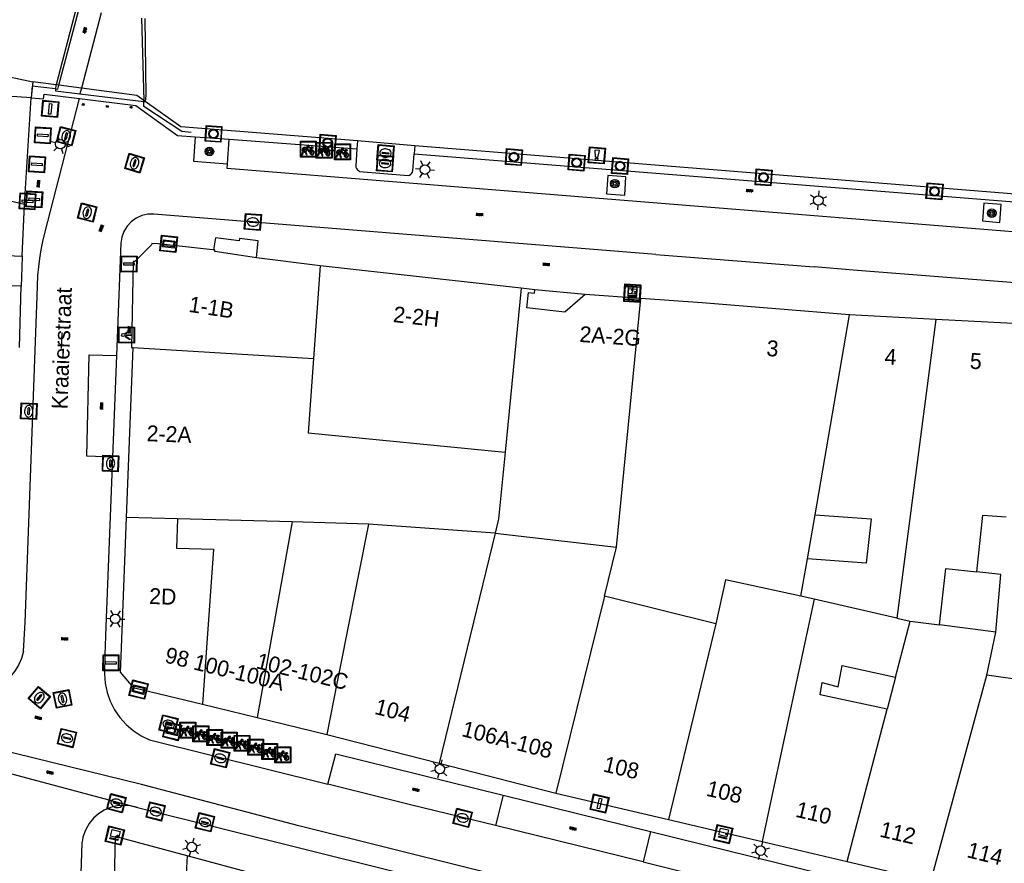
# Model space of a CAD drawing. Header units: metres. Extents: x 93870 to 95789, y 463036 to 464040.
# Tile 40 of 256: x 94147 to 94209, y 463416 to 463469. Entities that reach past the tile are written whole.
import ezdxf
from ezdxf.enums import TextEntityAlignment as Align

# ---------------------------------------------------------------- set-up
doc = ezdxf.new("R2010")
doc.units = ezdxf.units.M
doc.header["$LTSCALE"] = 25.4
for name, color, linetype in [('B_BEBOUWINGSGRENS_0', 1, 'Continuous'), ('B_OVERBOUWLIJN_LIJN_1', 7, 'Continuous'), ('B_TUSSENMUUR_0', 7, 'Continuous'), ('G_GRENS_ALGEMEEN_0', 7, 'Continuous'), ('K_KUNSTWERKGRENS_1', 1, 'Continuous'), ('Q_BALUSTRADE_LIJN_1', 193, 'Continuous'), ('Q_BOOM_0', 3, 'Continuous'), ('Q_BRANDKRAAN_0', 5, 'Continuous'), ('Q_CAI-KAST_0', 10, 'Continuous'), ('Q_ELEKTRAKAST_0', 7, 'Continuous'), ('Q_FIETSENREK_0', 6, 'Continuous'), ('Q_INSPECTIE_OF_RIOOLPUT_0', 253, 'Continuous'), ('Q_KOLK_0', 254, 'Continuous'), ('Q_LICHTMAST_0', 2, 'Continuous'), ('Q_LICHTPUNT_1', 7, 'Continuous'), ('Q_MEERPAAL_0', 7, 'Continuous'), ('Q_MEERRING_0', 7, 'Continuous'), ('Q_STRAATNAAMBORD_0', 7, 'Continuous'), ('Q_VERKEERSBORDPAAL_0', 40, 'Continuous'), ('Q_WATERLEIDINGPUT_0', 5, 'Continuous'), ('Q_WEGWIJZER_0', 7, 'Continuous'), ('S_GBKN_SYMBOOL_GV_GROOT_1', 7, 'Continuous'), ('S_GBKN_SYMBOOL_OV_GROOT_0', 7, 'Continuous'), ('T_HEK_LIJN_0', 6, 'Continuous'), ('V_WEGGRENS_0', 7, 'Continuous'), ('V_WEGGRENS_1', 7, 'Continuous'), ('W_WATERGRENS_0', 5, 'Continuous'), ('Z_GBKN_HUISNUMMER_0', 252, 'Continuous'), ('Z_STRAATNAAM_0', 252, 'Continuous')]:
    doc.layers.add(name, color=color, linetype=linetype)
doc.layers.add('Q_PAAL_STEEN_0', color=7, linetype='Continuous', true_color=0xa97373)
doc.layers.add('Q_PAALTJE_0', color=7, linetype='Continuous', true_color=0x666666)

# ---------------------------------------------------------------- blocks, each defined once
blk = doc.blocks.new('Q_STRAATNAAMBORD')
for points in [[(-0.5, 0.5), (0.5, 0.5), (0.5, -0.5), (-0.5, -0.5)], [(-0.369, 0.22), (0.358, 0.22), (0.358, -0.214), (-0.369, -0.214)]]:
    blk.add_lwpolyline(points, close=True)
for points in [[(-0.442, 0.464), (0.438, 0.464, -0.414214), (0.459, 0.442), (0.459, -0.437, -0.414214), (0.438, -0.459), (-0.442, -0.459, -0.414214), (-0.463, -0.437), (-0.463, 0.442), (-0.463, 0.444), (-0.463, 0.446), (-0.463, 0.448), (-0.462, 0.45), (-0.461, 0.451), (-0.46, 0.453), (-0.459, 0.455), (-0.458, 0.456), (-0.457, 0.457), (-0.456, 0.459), (-0.454, 0.46), (-0.453, 0.461), (-0.451, 0.462), (-0.449, 0.462), (-0.447, 0.463), (-0.446, 0.463), (-0.444, 0.464), (-0.442, 0.464)], [(-0.287, 0.16), (0.281, 0.16, -0.414214), (0.303, 0.139), (0.303, -0.134, -0.414214), (0.281, -0.156), (-0.287, -0.156, -0.414214), (-0.308, -0.134), (-0.308, 0.139), (-0.308, 0.14), (-0.308, 0.142), (-0.307, 0.144), (-0.307, 0.146), (-0.306, 0.148), (-0.305, 0.149), (-0.304, 0.151), (-0.303, 0.152), (-0.302, 0.154), (-0.3, 0.155), (-0.299, 0.156), (-0.297, 0.157), (-0.296, 0.158), (-0.294, 0.159), (-0.292, 0.159), (-0.29, 0.16), (-0.288, 0.16), (-0.287, 0.16)]]:
    blk.add_lwpolyline(points, format="xyb")
blk = doc.blocks.new('Q_WEGWIJZER')
for points in [[(-0.5, 0.5), (0.5, 0.5), (0.5, -0.5), (-0.5, -0.5)], [(-0.369, 0.22), (0.358, 0.22), (0.358, -0.214), (-0.369, -0.214)]]:
    blk.add_lwpolyline(points, close=True)
for points in [[(-0.442, 0.464), (0.438, 0.464, -0.414214), (0.459, 0.442), (0.459, -0.437, -0.414214), (0.438, -0.459), (-0.442, -0.459, -0.414214), (-0.463, -0.437), (-0.463, 0.442), (-0.463, 0.444), (-0.463, 0.446), (-0.463, 0.448), (-0.462, 0.45), (-0.461, 0.451), (-0.46, 0.453), (-0.459, 0.455), (-0.458, 0.456), (-0.457, 0.457), (-0.456, 0.459), (-0.454, 0.46), (-0.453, 0.461), (-0.451, 0.462), (-0.449, 0.462), (-0.447, 0.463), (-0.446, 0.463), (-0.444, 0.464), (-0.442, 0.464)], [(-0.287, 0.16), (0.281, 0.16, -0.414214), (0.303, 0.139), (0.303, -0.134, -0.414214), (0.281, -0.156), (-0.287, -0.156, -0.414214), (-0.308, -0.134), (-0.308, 0.139), (-0.308, 0.14), (-0.308, 0.142), (-0.307, 0.144), (-0.307, 0.146), (-0.306, 0.148), (-0.305, 0.149), (-0.304, 0.151), (-0.303, 0.152), (-0.302, 0.154), (-0.3, 0.155), (-0.299, 0.156), (-0.297, 0.157), (-0.296, 0.158), (-0.294, 0.159), (-0.292, 0.159), (-0.29, 0.16), (-0.288, 0.16), (-0.287, 0.16)]]:
    blk.add_lwpolyline(points, format="xyb")
blk = doc.blocks.new('Q_CAI-KAST')
for points in [[(-0.5, 0.5), (0.5, 0.5), (0.5, -0.5), (-0.5, -0.5)], [(-0.262, 0.264), (0.25, 0.264), (0.25, 0.187), (-0.262, 0.187)], [(-0.262, 0.107), (0.25, 0.107), (0.25, -0.332), (-0.262, -0.332)]]:
    blk.add_lwpolyline(points, close=True)
blk.add_lwpolyline([(-0.442, 0.464), (0.438, 0.464, -0.414214), (0.459, 0.442), (0.459, -0.437, -0.414214), (0.438, -0.459), (-0.442, -0.459, -0.414214), (-0.463, -0.437), (-0.463, 0.442), (-0.463, 0.444), (-0.463, 0.446), (-0.463, 0.448), (-0.462, 0.45), (-0.461, 0.451), (-0.46, 0.453), (-0.459, 0.455), (-0.458, 0.456), (-0.457, 0.457), (-0.456, 0.459), (-0.454, 0.46), (-0.453, 0.461), (-0.451, 0.462), (-0.449, 0.462), (-0.447, 0.463), (-0.446, 0.463), (-0.444, 0.464), (-0.442, 0.464)], format="xyb")
blk.add_circle((-0.177, -0.034), 0.0354)
blk = doc.blocks.new('Q_ELEKTRAKAST')
for points in [[(-0.5, 0.5), (0.5, 0.5), (0.5, -0.5), (-0.5, -0.5)], [(-0.262, 0.264), (0.25, 0.264), (0.25, 0.187), (-0.262, 0.187)], [(-0.262, 0.107), (0.25, 0.107), (0.25, -0.332), (-0.262, -0.332)]]:
    blk.add_lwpolyline(points, close=True)
blk.add_lwpolyline([(-0.442, 0.464), (0.438, 0.464, -0.414214), (0.459, 0.442), (0.459, -0.437, -0.414214), (0.438, -0.459), (-0.442, -0.459, -0.414214), (-0.463, -0.437), (-0.463, 0.442), (-0.463, 0.444), (-0.463, 0.446), (-0.463, 0.448), (-0.462, 0.45), (-0.461, 0.451), (-0.46, 0.453), (-0.459, 0.455), (-0.458, 0.456), (-0.457, 0.457), (-0.456, 0.459), (-0.454, 0.46), (-0.453, 0.461), (-0.451, 0.462), (-0.449, 0.462), (-0.447, 0.463), (-0.446, 0.463), (-0.444, 0.464), (-0.442, 0.464)], format="xyb")
blk.add_lwpolyline([(-0.177, 0.001, -1), (-0.177, -0.069, -1)], format="xyb", close=True)
blk.add_lwpolyline([(0.044, 0.088), (-0.056, -0.112), (0.044, -0.112), (-0.056, -0.312)])
blk = doc.blocks.new('Q_LICHTMAST')
for points in [[(-0.26, 0.15), (-0.52, 0.3)], [(0, 0.3), (0, 0.6)], [(0.26, 0.15), (0.52, 0.3)], [(-0.26, -0.15), (-0.52, -0.3)], [(0, -0.3), (0, -0.6)], [(0.26, -0.15), (0.52, -0.3)]]:
    blk.add_lwpolyline(points)
blk.add_circle((0, 0), 0.3)
blk = doc.blocks.new('Q_VERKEERSBORDPAAL')
for points in [[(-0.5, 0.5), (0.5, 0.5), (0.5, -0.5), (-0.5, -0.5)], [(-0.08, 0.333), (0.071, 0.333), (0.071, -0.329), (-0.08, -0.329)]]:
    blk.add_lwpolyline(points, close=True)
blk.add_lwpolyline([(-0.442, 0.464), (0.438, 0.464, -0.414214), (0.459, 0.442), (0.459, -0.437, -0.414214), (0.438, -0.459), (-0.442, -0.459, -0.414214), (-0.463, -0.437), (-0.463, 0.442), (-0.463, 0.444), (-0.463, 0.446), (-0.463, 0.448), (-0.462, 0.45), (-0.461, 0.451), (-0.46, 0.453), (-0.459, 0.455), (-0.458, 0.456), (-0.457, 0.457), (-0.456, 0.459), (-0.454, 0.46), (-0.453, 0.461), (-0.451, 0.462), (-0.449, 0.462), (-0.447, 0.463), (-0.446, 0.463), (-0.444, 0.464), (-0.442, 0.464)], format="xyb")
blk = doc.blocks.new('Q_PAAL_STEEN')
for points in [[(-0.5, 0.5), (0.5, 0.5), (0.5, -0.5), (-0.5, -0.5)], [(-0.08, 0.333), (0.071, 0.333), (0.071, -0.329), (-0.08, -0.329)]]:
    blk.add_lwpolyline(points, close=True)
blk.add_lwpolyline([(-0.442, 0.464), (0.438, 0.464, -0.414214), (0.459, 0.442), (0.459, -0.437, -0.414214), (0.438, -0.459), (-0.442, -0.459, -0.414214), (-0.463, -0.437), (-0.463, 0.442), (-0.463, 0.444), (-0.463, 0.446), (-0.463, 0.448), (-0.462, 0.45), (-0.461, 0.451), (-0.46, 0.453), (-0.459, 0.455), (-0.458, 0.456), (-0.457, 0.457), (-0.456, 0.459), (-0.454, 0.46), (-0.453, 0.461), (-0.451, 0.462), (-0.449, 0.462), (-0.447, 0.463), (-0.446, 0.463), (-0.444, 0.464), (-0.442, 0.464)], format="xyb")
blk = doc.blocks.new('Q_PAALTJE')
at = {"color": 251, "true_color": 0x666666, "xscale": 0.1, "yscale": 0.1, "zscale": 0.01}
blk.add_blockref('Q_PAAL_STEEN', (0, 0), dxfattribs=at)
blk = doc.blocks.new('Q_KOLK')
blk.add_lwpolyline([(-0.5, 0.5), (0.5, 0.5), (0.5, -0.5), (-0.5, -0.5)], close=True)
for points in [[(-0.442, 0.464), (0.438, 0.464, -0.414214), (0.459, 0.442), (0.459, -0.437, -0.414214), (0.438, -0.459), (-0.442, -0.459, -0.414214), (-0.463, -0.437), (-0.463, 0.442, -0.414214), (-0.442, 0.464)], [(-0.345, 0.105, 0.380426), (-0.276, -0.18)], [(-0.008, 0.266, 0.240218), (-0.345, 0.105)], [(-0.194, 0.045, 0.853344), (-0.194, -0.032)], [(0.331, 0.111, 0.240191), (-0.008, 0.266)], [(0.185, -0.032, 0.849746), (0.185, 0.045)], [(0.267, -0.176, 0.380426), (0.331, 0.111)], [(-0.276, -0.18, 0.148452), (0.012, -0.257)], [(0.012, -0.257, 0.131742), (0.267, -0.176)]]:
    blk.add_lwpolyline(points, format="xyb")
for points in [[(-0.194, 0.045), (0.185, 0.045)], [(0.185, -0.032), (-0.194, -0.032)]]:
    blk.add_lwpolyline(points)
blk = doc.blocks.new('Q_INSPECTIE_OF_RIOOLPUT')
blk.add_lwpolyline([(-0.5, 0.5), (0.5, 0.5), (0.5, -0.5), (-0.5, -0.5)], close=True)
for points in [[(-0.442, 0.464), (0.438, 0.464, -0.414214), (0.459, 0.442), (0.459, -0.437, -0.414214), (0.438, -0.459), (-0.442, -0.459, -0.414214), (-0.463, -0.437), (-0.463, 0.442), (-0.463, 0.444), (-0.463, 0.446), (-0.463, 0.448), (-0.462, 0.45), (-0.461, 0.451), (-0.46, 0.453), (-0.459, 0.455), (-0.458, 0.456), (-0.457, 0.457), (-0.456, 0.459), (-0.454, 0.46), (-0.453, 0.461), (-0.451, 0.462), (-0.449, 0.462), (-0.447, 0.463), (-0.446, 0.463), (-0.444, 0.464), (-0.442, 0.464)], [(-0.345, 0.105, 0.380426), (-0.276, -0.18)], [(-0.008, 0.266, 0.240218), (-0.345, 0.105)], [(-0.194, 0.045, 0.853344), (-0.194, -0.032)], [(0.331, 0.111, 0.240191), (-0.008, 0.266)], [(0.185, -0.032, 0.849746), (0.185, 0.045)], [(0.267, -0.176, 0.380426), (0.331, 0.111)], [(-0.276, -0.18, 0.148452), (0.012, -0.257)], [(0.012, -0.257, 0.131742), (0.267, -0.176)]]:
    blk.add_lwpolyline(points, format="xyb")
for points in [[(-0.194, 0.045), (0.185, 0.045)], [(0.185, -0.032), (-0.194, -0.032)]]:
    blk.add_lwpolyline(points)
blk = doc.blocks.new('Q_BRANDKRAAN')
blk.add_lwpolyline([(-0.5, 0.5), (0.5, 0.5), (0.5, -0.5), (-0.5, -0.5)], close=True)
for points in [[(-0.442, 0.464), (0.438, 0.464, -0.414214), (0.459, 0.442), (0.459, -0.437, -0.414214), (0.438, -0.459), (-0.442, -0.459, -0.414214), (-0.463, -0.437), (-0.463, 0.442), (-0.463, 0.444), (-0.463, 0.446), (-0.463, 0.448), (-0.462, 0.45), (-0.461, 0.451), (-0.46, 0.453), (-0.459, 0.455), (-0.458, 0.456), (-0.457, 0.457), (-0.456, 0.459), (-0.454, 0.46), (-0.453, 0.461), (-0.451, 0.462), (-0.449, 0.462), (-0.447, 0.463), (-0.446, 0.463), (-0.444, 0.464), (-0.442, 0.464)], [(-0.345, 0.105, 0.380426), (-0.276, -0.18)], [(-0.008, 0.266, 0.240218), (-0.345, 0.105)], [(-0.194, 0.045, 0.853344), (-0.194, -0.032)], [(0.331, 0.111, 0.240191), (-0.008, 0.266)], [(0.185, -0.032, 0.849746), (0.185, 0.045)], [(0.267, -0.176, 0.380426), (0.331, 0.111)], [(-0.276, -0.18, 0.148452), (0.012, -0.257)], [(0.012, -0.257, 0.131742), (0.267, -0.176)]]:
    blk.add_lwpolyline(points, format="xyb")
for points in [[(-0.194, 0.045), (0.185, 0.045)], [(0.185, -0.032), (-0.194, -0.032)]]:
    blk.add_lwpolyline(points)
blk = doc.blocks.new('Q_WATERLEIDINGPUT')
blk.add_lwpolyline([(-0.5, 0.5), (0.5, 0.5), (0.5, -0.5), (-0.5, -0.5)], close=True)
for points in [[(-0.442, 0.464), (0.438, 0.464, -0.414214), (0.459, 0.442), (0.459, -0.437, -0.414214), (0.438, -0.459), (-0.442, -0.459, -0.414214), (-0.463, -0.437), (-0.463, 0.442), (-0.463, 0.444), (-0.463, 0.446), (-0.463, 0.448), (-0.462, 0.45), (-0.461, 0.451), (-0.46, 0.453), (-0.459, 0.455), (-0.458, 0.456), (-0.457, 0.457), (-0.456, 0.459), (-0.454, 0.46), (-0.453, 0.461), (-0.451, 0.462), (-0.449, 0.462), (-0.447, 0.463), (-0.446, 0.463), (-0.444, 0.464), (-0.442, 0.464)], [(-0.345, 0.105, 0.380426), (-0.276, -0.18)], [(-0.008, 0.266, 0.240218), (-0.345, 0.105)], [(-0.194, 0.045, 0.853344), (-0.194, -0.032)], [(0.331, 0.111, 0.240191), (-0.008, 0.266)], [(0.185, -0.032, 0.849746), (0.185, 0.045)], [(0.267, -0.176, 0.380426), (0.331, 0.111)], [(-0.276, -0.18, 0.148452), (0.012, -0.257)], [(0.012, -0.257, 0.131742), (0.267, -0.176)]]:
    blk.add_lwpolyline(points, format="xyb")
for points in [[(-0.194, 0.045), (0.185, 0.045)], [(0.185, -0.032), (-0.194, -0.032)]]:
    blk.add_lwpolyline(points)
blk = doc.blocks.new('Q_MEERRING')
blk.add_lwpolyline([(-0.5, 0.5), (0.5, 0.5), (0.5, -0.5), (-0.5, -0.5)], close=True)
blk.add_lwpolyline([(-0.442, 0.464), (0.438, 0.464, -0.414214), (0.459, 0.442), (0.459, -0.437, -0.414214), (0.438, -0.459), (-0.442, -0.459, -0.414214), (-0.463, -0.437), (-0.463, 0.442), (-0.463, 0.444), (-0.463, 0.446), (-0.463, 0.448), (-0.462, 0.45), (-0.461, 0.451), (-0.46, 0.453), (-0.459, 0.455), (-0.458, 0.456), (-0.457, 0.457), (-0.456, 0.459), (-0.454, 0.46), (-0.453, 0.461), (-0.451, 0.462), (-0.449, 0.462), (-0.447, 0.463), (-0.446, 0.463), (-0.444, 0.464), (-0.442, 0.464)], format="xyb")
for radius in [0.3, 0.3, 0.25, 0.25]:
    blk.add_circle((0, 0), radius)
blk = doc.blocks.new('Q_LICHTPUNT')
for points in [[(-0.5, 0.5), (0.5, 0.5), (0.5, -0.5), (-0.5, -0.5)], [(-0.463, 0.464), (0.459, 0.464), (0.459, -0.459), (-0.463, -0.459)], [(-0.123, 0.08), (-0.077, 0.051), (-0.255, -0.233), (-0.301, -0.204)], [(-0.033, 0.032), (0.021, 0.032), (0.021, -0.303), (-0.033, -0.303)], [(0.075, 0.051), (0.121, 0.079), (0.293, -0.209), (0.247, -0.236)]]:
    blk.add_lwpolyline(points, close=True)
blk.add_circle((-0.002, 0.21), 0.103)
blk = doc.blocks.new('Q_FIETSENREK')
for points in [[(-0.5, 0.5), (0.5, 0.5), (0.5, -0.5), (-0.5, -0.5)], [(-0.063, 0.145), (0.184, 0.054), (0.037, -0.093)]]:
    blk.add_lwpolyline(points, close=True)
for points in [[(-0.442, 0.464), (0.438, 0.464, -0.414214), (0.459, 0.442), (0.459, -0.437, -0.414214), (0.438, -0.459), (-0.442, -0.459, -0.414214), (-0.463, -0.437), (-0.463, 0.442), (-0.463, 0.444), (-0.463, 0.446), (-0.463, 0.448), (-0.462, 0.45), (-0.461, 0.451), (-0.46, 0.453), (-0.459, 0.455), (-0.458, 0.456), (-0.457, 0.457), (-0.456, 0.459), (-0.454, 0.46), (-0.453, 0.461), (-0.451, 0.462), (-0.449, 0.462), (-0.447, 0.463), (-0.446, 0.463), (-0.444, 0.464), (-0.442, 0.464)], [(-0.181, 0.106, 0.847256), (-0.324, -0.144)], [(-0.193, 0.075, 0.842492), (-0.305, -0.118)], [(-0.171, 0.065, 0.053288), (-0.193, 0.075)], [(-0.185, -0.134, 0.502492), (-0.147, 0.044)], [(-0.149, 0.089, 0.06236), (-0.181, 0.106)], [(-0.165, -0.161, 0.494489), (-0.125, 0.068)], [(-0.324, -0.144, 0.089606), (-0.421, -0.348)], [(-0.296, -0.162, 0.110942), (-0.375, -0.348)], [(-0.294, -0.105, 0.006942), (-0.305, -0.118)], [(-0.296, -0.162, 0.02458), (-0.283, -0.168)], [(-0.212, -0.105, 0.381614), (-0.294, -0.105)], [(-0.283, -0.168, 0.148109), (-0.198, -0.173)], [(-0.223, -0.136, 0.533998), (-0.276, -0.136)], [(-0.276, -0.136, 0.009682), (-0.271, -0.138)], [(-0.271, -0.138, 0.120201), (-0.218, -0.144)], [(-0.218, -0.144, 0.003554), (-0.223, -0.136)], [(-0.185, -0.134, 0.017985), (-0.212, -0.105)], [(-0.122, -0.348, 0.075837), (-0.198, -0.173)], [(-0.075, -0.348, 0.094234), (-0.165, -0.161)], [(0.095, -0.16, 0.385208), (0.186, -0.333)], [(0.209, -0.054, 0.224648), (0.108, -0.128)], [(0.126, -0.171, 0.376993), (0.197, -0.303)], [(0.212, -0.086, 0.20829), (0.139, -0.139)], [(0.186, -0.333, 1), (0.287, -0.06)], [(0.197, -0.303, 1), (0.276, -0.09)], [(0.287, -0.06, 0.086253), (0.238, -0.051)], [(0.276, -0.09, 0.079305), (0.241, -0.083)]]:
    blk.add_lwpolyline(points, format="xyb")
for points in [[(-0.171, 0.065), (-0.263, -0.038), (-0.239, -0.059), (-0.147, 0.044)], [(0.081, 0.221), (-0.003, 0.252), (-0.149, 0.089)], [(-0.125, 0.068), (-0.086, 0.111), (0.018, -0.131), (0.095, -0.16)], [(0.238, -0.051), (0.229, 0.053), (0.261, 0.093), (0.302, 0.078), (0.314, 0.11), (0.192, 0.155), (0.18, 0.123), (0.231, 0.104), (0.207, 0.076), (-0.04, 0.167), (0, 0.216), (0.07, 0.191), (0.081, 0.221)], [(0.209, -0.054), (0.199, 0.029), (0.057, -0.108)], [(-0.421, -0.348), (-0.375, -0.348)], [(-0.122, -0.348), (-0.075, -0.348)], [(0.057, -0.108), (0.108, -0.128)], [(0.126, -0.171), (0.253, -0.218), (0.241, -0.083)], [(0.139, -0.139), (0.222, -0.17), (0.212, -0.086)]]:
    blk.add_lwpolyline(points)
blk = doc.blocks.new('Q_BOOM')
for radius in [0.27, 0.18, 0.09]:
    blk.add_circle((0, 0), radius)
blk = doc.blocks.new('Q_MEERPAAL')
for points in [[(-0.5, 0.5), (0.5, 0.5), (0.5, -0.5), (-0.5, -0.5)], [(-0.076, 0.32), (0.068, 0.32), (0.068, 0.17), (-0.076, 0.17)]]:
    blk.add_lwpolyline(points, close=True)
blk.add_lwpolyline([(-0.442, 0.464), (0.438, 0.464, -0.414214), (0.459, 0.442), (0.459, -0.437, -0.414214), (0.438, -0.459), (-0.442, -0.459, -0.414214), (-0.463, -0.437), (-0.463, 0.442), (-0.463, 0.444), (-0.463, 0.446), (-0.463, 0.448), (-0.462, 0.45), (-0.461, 0.451), (-0.46, 0.453), (-0.459, 0.455), (-0.458, 0.456), (-0.457, 0.457), (-0.456, 0.459), (-0.454, 0.46), (-0.453, 0.461), (-0.451, 0.462), (-0.449, 0.462), (-0.447, 0.463), (-0.446, 0.463), (-0.444, 0.464), (-0.442, 0.464)], format="xyb")
for points in [[(-0.076, 0.124), (-0.136, -0.311)], [(-0.076, 0.124), (0.068, 0.124)], [(0.068, 0.124), (0.122, -0.311)], [(-0.136, -0.311), (0.122, -0.311)]]:
    blk.add_lwpolyline(points)
blk = doc.blocks.new('S_GBKN_SYMBOOL_OV_GROOT')
for points in [[(-0.21875, 0.0625), (0.21875, 0.0625)], [(-0.21875, 0), (0.21875, 0)], [(-0.1875, 0.0625), (-0.1875, 0)], [(-0.125, 0.09375), (-0.125, 0.0625)], [(-0.125, 0), (-0.125, -0.0625)], [(-0.0625, 0.0625), (-0.0625, 0)], [(0, 0.09375), (0, 0.0625)], [(0, 0), (0, -0.0625)], [(0.0625, 0.0625), (0.0625, 0)], [(0.125, 0.09375), (0.125, 0.0625)], [(0.125, 0), (0.125, -0.0625)], [(0.1875, 0.0625), (0.1875, 0)], [(-0.21875, -0.0625), (0.21875, -0.0625)], [(-0.1875, -0.0625), (-0.1875, -0.09375)], [(-0.0625, -0.0625), (-0.0625, -0.09375)], [(0.0625, -0.0625), (0.0625, -0.09375)], [(0.1875, -0.0625), (0.1875, -0.09375)]]:
    blk.add_lwpolyline(points)
blk = doc.blocks.new('S_GBKN_SYMBOOL_GV_GROOT')
for points in [[(-0.1875, 0.03125), (-0.09375, 0.09375)], [(-0.1875, -0.0625), (0.0625, 0.09375)], [(-0.1875, 0.09375), (0.125, -0.09375)], [(-0.1875, 0), (-0.03125, -0.09375)], [(-0.125, -0.09375), (0.1875, 0.09375)], [(-0.0625, 0.09375), (0.1875, -0.0625)], [(0.03125, -0.09375), (0.1875, 0)], [(0.09375, 0.09375), (0.1875, 0.03125)]]:
    blk.add_lwpolyline(points)

msp = doc.modelspace()

# ---------------------------------------------------------------- linework, layer by layer
at = {"layer": 'B_BEBOUWINGSGRENS_0'}
for p, q in [((94147.704, 463464.346), (94136.957, 463465.025)), ((94147.288, 463457.628), (94147.704, 463464.346)), ((94165.895, 463453.771), (94161.87, 463454.273)), ((94178.546, 463452.365), (94165.895, 463453.771)), ((94179.406, 463452.269), (94178.546, 463452.365)), ((94186.071, 463451.723), (94182.568, 463451.968)), ((94204.632, 463450.407), (94199.203, 463450.688)), ((94209.929, 463450.133), (94204.632, 463450.407)), ((94154.096, 463448.637), (94153.678, 463437.952)), ((94153.678, 463437.952), (94153.335, 463429.203)), ((94196.552, 463435.346), (94197.03, 463438.11)), ((94208.724, 463434.348), (94207.218, 463434.517)), ((94208.4, 463430.73), (94208.724, 463434.348)), ((94208.4, 463430.73), (94204.871, 463431.18)), ((94207.84, 463428.03), (94208.4, 463430.73)), ((94202.09, 463427.891), (94201.565, 463425.887)), ((94211.206, 463427.54), (94207.84, 463428.03)), ((94158.477, 463426.19), (94161.92, 463425.354)), ((94161.92, 463425.354), (94166.312, 463424.286)), ((94166.312, 463424.286), (94173.374, 463422.484)), ((94173.374, 463422.484), (94180.727, 463420.608)), ((94180.727, 463420.608), (94187.817, 463418.94)), ((94187.817, 463418.94), (94193.703, 463417.555)), ((94157.512, 463416.659), (94152.996, 463417.875)), ((94193.703, 463417.555), (94199.053, 463416.296)), ((94162.024, 463415.45), (94157.512, 463416.659)), ((94199.053, 463416.296), (94204.31, 463415.068))]:
    msp.add_line(p, q, dxfattribs=at)
for points in [[(94145.621, 463453.373), (94145.66, 463454.443), (94147.123, 463454.387), (94147.288, 463457.628)], [(94155.297, 463455.187), (94155.273, 463455.087), (94154.228, 463454.04), (94154.119, 463454.04), (94154.021, 463448.642), (94154.096, 463448.637)], [(94159.259, 463454.781), (94158.918, 463454.806), (94155.7, 463455.148), (94155.297, 463455.187)], [(94161.87, 463454.273), (94159.248, 463454.675), (94159.259, 463454.781)], [(94146.964, 463448.626), (94147.071, 463452.49), (94145.59, 463452.545), (94145.621, 463453.373)], [(94182.568, 463451.968), (94181.282, 463450.863), (94178.897, 463451.128), (94179.005, 463452.102), (94179.383, 463452.06), (94179.406, 463452.269)], [(94199.203, 463450.688), (94189.928, 463451.453), (94186.071, 463451.723)], [(94197.03, 463438.11), (94200.566, 463437.868), (94200.251, 463435.077), (94196.552, 463435.346)], [(94207.218, 463434.517), (94207.589, 463438.079), (94209.05, 463437.99)], [(94204.871, 463431.18), (94205.272, 463434.737), (94207.218, 463434.517)], [(94153.335, 463429.203), (94153.296, 463428.209), (94154.125, 463427.248), (94158.477, 463426.19)], [(94201.565, 463425.887), (94197.351, 463426.783), (94197.471, 463427.559), (94198.481, 463427.3), (94198.738, 463428.64), (94202.09, 463427.891)], [(94152.996, 463417.875), (94152.827, 463410.574), (94152.12, 463410.576), (94152.062, 463408.224), (94152.772, 463408.206)]]:
    msp.add_lwpolyline(points, dxfattribs=at)
at = {"layer": 'B_OVERBOUWLIJN_LIJN_1'}
msp.add_line((94182.568, 463451.968), (94179.406, 463452.269), dxfattribs=at)
msp.add_lwpolyline([(94147.123, 463454.387), (94147.086, 463453.037), (94147.071, 463452.49)], dxfattribs=at)
at = {"layer": 'B_TUSSENMUUR_0'}
for p, q in [((94147.288, 463457.628), (94136.031, 463460.263)), ((94165.895, 463453.771), (94165.476, 463447.938)), ((94178.546, 463452.365), (94177.531, 463442.049)), ((94184.527, 463436.075), (94186.071, 463451.723)), ((94197.03, 463438.11), (94199.203, 463450.688)), ((94154.096, 463448.637), (94165.476, 463447.938)), ((94156.907, 463437.865), (94153.678, 463437.952)), ((94164.133, 463437.668), (94156.907, 463437.865)), ((94164.133, 463437.668), (94161.92, 463425.354)), ((94168.919, 463437.526), (94164.133, 463437.668)), ((94176.901, 463436.954), (94168.919, 463437.526)), ((94176.901, 463436.954), (94173.374, 463422.484)), ((94176.901, 463436.954), (94184.527, 463436.075)), ((94183.788, 463433.003), (94184.527, 463436.075)), ((94196.146, 463432.994), (94196.552, 463435.346)), ((94183.788, 463433.003), (94180.727, 463420.608)), ((94190.796, 463431.262), (94183.788, 463433.003)), ((94196.977, 463432.813), (94196.146, 463432.994)), ((94202.185, 463431.609), (94196.977, 463432.813)), ((94202.185, 463431.609), (94203.013, 463431.417)), ((94190.796, 463431.262), (94187.817, 463418.94)), ((94202.09, 463427.891), (94203.013, 463431.417)), ((94203.013, 463431.417), (94204.871, 463431.18)), ((94204.31, 463415.068), (94207.84, 463428.03)), ((94157.512, 463416.659), (94157.029, 463407.87))]:
    msp.add_line(p, q, dxfattribs=at)
for points in [[(94204.632, 463450.407), (94203.063, 463438.353), (94202.185, 463431.609)], [(94165.476, 463447.938), (94165.142, 463443.277), (94177.531, 463442.049)], [(94177.531, 463442.049), (94177.119, 463437.858), (94176.901, 463436.954)], [(94156.907, 463437.865), (94156.845, 463436.016), (94159.18, 463435.952), (94158.477, 463426.19)], [(94168.919, 463437.526), (94167.546, 463430.553), (94167.255, 463429.075), (94166.967, 463427.612), (94166.312, 463424.286)], [(94196.146, 463432.994), (94191.398, 463434.027), (94190.796, 463431.262)], [(94196.977, 463432.813), (94194.15, 463419.636), (94193.703, 463417.555)], [(94199.053, 463416.296), (94199.581, 463418.313), (94201.565, 463425.887)]]:
    msp.add_lwpolyline(points, dxfattribs=at)
at = {"layer": 'G_GRENS_ALGEMEEN_0'}
for p, q in [((94147.796, 463465.356), (94147.704, 463464.346)), ((94158.024, 463461.891), (94160.166, 463461.739)), ((94168.235, 463461.634), (94168.2, 463461.139)), ((94171.839, 463461.328), (94171.8, 463460.813)), ((94159.169, 463454.788), (94159.259, 463454.781))]:
    msp.add_line(p, q, dxfattribs=at)
msp.add_lwpolyline([(94161.87, 463454.273), (94161.991, 463455.351), (94160.812, 463455.486), (94160.786, 463455.355), (94159.299, 463455.538), (94159.169, 463454.788)], dxfattribs=at)
at = {"layer": 'K_KUNSTWERKGRENS_1'}
for p, q in [((94150.503, 463469.905), (94149.269, 463465.159)), ((94149.237, 463464.904), (94149.224, 463464.779)), ((94149.224, 463464.779), (94150.765, 463464.595)), ((94150.765, 463464.595), (94154.785, 463464.115)), ((94154.785, 463464.115), (94154.786, 463464.115)), ((94154.786, 463464.115), (94154.882, 463464.104)), ((94154.882, 463464.104), (94154.888, 463464.103))]:
    msp.add_line(p, q, dxfattribs=at)
for points in [[(94154.888, 463464.103), (94154.937, 463464.478), (94154.866, 463469.322)], [(94149.269, 463465.159), (94149.261, 463465.126), (94149.237, 463464.904)]]:
    msp.add_lwpolyline(points, dxfattribs=at)
at = {"layer": 'Q_BALUSTRADE_LIJN_1'}
for p, q in [((94149.448, 463465.135), (94150.709, 463469.878)), ((94154.642, 463469.352), (94154.783, 463464.173)), ((94149.237, 463464.904), (94149.237, 463464.904)), ((94154.783, 463464.173), (94154.785, 463464.115)), ((94154.785, 463464.115), (94154.785, 463464.115)), ((94154.785, 463464.115), (94154.785, 463464.115))]:
    msp.add_line(p, q, dxfattribs=at)
msp.add_lwpolyline([(94149.237, 463464.904), (94149.382, 463464.888), (94149.448, 463465.135)], dxfattribs=at)
at = {"layer": 'T_HEK_LIJN_0'}
for q in [(94154.784, 463464.173), (94154.786, 463464.115)]:
    msp.add_line((94154.786, 463464.115), q, dxfattribs=at)
for points in [[(94149.237, 463464.904), (94147.77, 463465.069), (94147.704, 463464.346)], [(94157.768, 463462.159), (94157.188, 463462.222), (94154.794, 463463.799), (94154.786, 463464.115)]]:
    msp.add_lwpolyline(points, dxfattribs=at)
at = {"layer": 'V_WEGGRENS_0'}
for p, q in [((94156.907, 463461.97), (94158.024, 463461.891)), ((94160.051, 463460.196), (94160.166, 463461.739)), ((94160.166, 463461.739), (94168.2, 463461.139)), ((94185.13, 463459.377), (94183.982, 463459.455)), ((94208.748, 463457.627), (94207.658, 463457.717)), ((94187.017, 463454.488), (94155.426, 463457.025)), ((94187.017, 463454.488), (94196.977, 463453.703)), ((94199.427, 463453.509), (94196.977, 463453.703)), ((94153.067, 463448.129), (94152.814, 463441.743)), ((94152.814, 463441.743), (94152.392, 463431.087)), ((94147.223, 463429.528), (94147.316, 463431.336)), ((94152.392, 463431.087), (94152.331, 463429.277)), ((94154.643, 463421.142), (94142.719, 463424.079)), ((94155.153, 463423.96), (94166.374, 463421.171)), ((94145.661, 463422.017), (94154.381, 463419.694)), ((94177.398, 463420.47), (94176.928, 463418.561)), ((94177.398, 463420.47), (94186.68, 463418.181)), ((94186.211, 463416.276), (94176.928, 463418.561)), ((94186.68, 463418.181), (94186.211, 463416.276)), ((94186.211, 463416.276), (94207.044, 463411.147))]:
    msp.add_line(p, q, dxfattribs=at)
for points in [[(94147.704, 463464.346), (94148.479, 463464.279), (94148.523, 463464.579), (94150.733, 463464.303)], [(94147.316, 463431.336), (94148.075, 463451.86), (94148.123, 463453.167), (94148.174, 463453.704), (94148.242, 463454.239), (94148.328, 463454.772), (94148.431, 463455.302), (94148.552, 463455.828), (94150.733, 463464.303)], [(94150.733, 463464.303), (94154.283, 463463.86), (94156.907, 463461.97)], [(94158.024, 463461.891), (94157.915, 463460.355), (94160.051, 463460.196)], [(94168.2, 463461.139), (94168.124, 463460.061), (94168.141, 463459.974), (94168.177, 463459.892), (94168.229, 463459.819), (94168.295, 463459.76), (94168.372, 463459.715), (94171.423, 463459.461), (94171.509, 463459.486), (94171.585, 463459.531), (94171.648, 463459.594), (94171.694, 463459.671), (94171.719, 463459.756), (94171.8, 463460.813)], [(94171.8, 463460.813), (94214.548, 463457.395), (94219.29, 463457.286), (94224.812, 463457.162)], [(94224.759, 463455.256), (94214.672, 463455.494), (94160.028, 463459.886), (94160.051, 463460.196)], [(94183.982, 463459.455), (94183.909, 463458.296), (94185.057, 463458.218), (94185.13, 463459.377)], [(94207.658, 463457.717), (94207.58, 463456.595), (94208.67, 463456.505), (94208.748, 463457.627)], [(94155.426, 463457.025), (94155.041, 463457.016), (94154.664, 463456.931), (94154.313, 463456.773), (94153.999, 463456.549), (94153.737, 463456.266), (94153.535, 463455.937), (94153.404, 463455.575), (94153.346, 463455.193), (94153.067, 463448.129)], [(94224.671, 463452.016), (94214.996, 463452.274), (94199.427, 463453.509)], [(94152.814, 463441.743), (94151.209, 463441.806), (94151.354, 463448.182), (94153.067, 463448.129)], [(94147.223, 463429.528), (94147.097, 463429.076), (94146.908, 463428.647), (94146.661, 463428.249), (94146.36, 463427.889), (94146.012, 463427.575), (94145.623, 463427.314), (94145.2, 463427.11), (94144.754, 463426.968), (94144.291, 463426.889), (94143.823, 463426.877), (94143.357, 463426.931)], [(94152.331, 463429.277), (94152.319, 463428.113), (94152.36, 463427.522), (94152.478, 463426.941), (94152.672, 463426.381), (94152.939, 463425.851), (94153.273, 463425.362), (94153.669, 463424.921), (94154.12, 463424.536), (94154.617, 463424.214), (94155.153, 463423.96)], [(94166.374, 463421.171), (94166.873, 463423.065), (94177.398, 463420.47)], [(94212.766, 463406.649), (94202.96, 463408.982), (94164.535, 463418.551), (94154.643, 463421.142)], [(94176.928, 463418.561), (94171.581, 463419.877), (94166.374, 463421.171)], [(94154.381, 463419.694), (94153.957, 463419.799), (94153.533, 463419.833), (94153.109, 463419.799), (94152.695, 463419.697), (94152.303, 463419.531), (94151.943, 463419.304), (94151.624, 463419.023), (94151.354, 463418.693), (94151.14, 463418.325)], [(94154.381, 463419.694), (94170.239, 463415.763), (94210.201, 463405.955), (94210.548, 463405.837)], [(94151.14, 463418.325), (94151.068, 463418.162), (94151.008, 463417.995), (94150.959, 463417.823), (94150.922, 463417.649), (94150.896, 463417.473), (94150.596, 463408.462)], [(94186.68, 463418.181), (94207.504, 463413.047), (94207.044, 463411.147)]]:
    msp.add_lwpolyline(points, dxfattribs=at)
at = {"layer": 'V_WEGGRENS_1'}
for p, q in [((94152.102, 463469.692), (94150.857, 463464.946)), ((94150.857, 463464.946), (94150.765, 463464.595)), ((94150.765, 463464.595), (94150.765, 463464.595))]:
    msp.add_line(p, q, dxfattribs=at)
at = {"layer": 'W_WATERGRENS_0'}
for p, q in [((94149.269, 463465.159), (94147.796, 463465.356)), ((94149.448, 463465.135), (94149.269, 463465.159)), ((94150.857, 463464.946), (94149.448, 463465.135)), ((94154.784, 463464.173), (94154.783, 463464.173)), ((94154.882, 463464.104), (94154.784, 463464.173)), ((94157.12, 463462.521), (94154.882, 463464.104)), ((94154.882, 463464.104), (94154.882, 463464.104)), ((94168.235, 463461.634), (94157.12, 463462.521)), ((94171.839, 463461.328), (94168.235, 463461.634))]:
    msp.add_line(p, q, dxfattribs=at)
for points in [[(94112.925, 463469.064), (94116.993, 463468.585), (94125.357, 463467.75), (94133.552, 463466.973), (94144.44, 463466.05), (94147.796, 463465.356)], [(94154.783, 463464.173), (94154.352, 463464.478), (94150.857, 463464.946)], [(94281.694, 463458.248), (94281.533, 463457.951), (94281.321, 463457.689), (94281.064, 463457.471), (94280.771, 463457.304), (94280.452, 463457.194), (94280.118, 463457.145), (94279.822, 463457.149), (94279.809, 463457.263), (94279.065, 463457.259), (94279.056, 463457.043), (94278.99, 463456.838), (94278.872, 463456.657), (94278.711, 463456.513), (94278.518, 463456.417), (94278.307, 463456.375), (94214.587, 463457.883), (94171.839, 463461.328)]]:
    msp.add_lwpolyline(points, dxfattribs=at)
at = {"layer": 'Z_STRAATNAAM_0'}
msp.add_line((94149.604, 463448.582), (94149.641, 463449.581), dxfattribs=at)

# ---------------------------------------------------------------- block references
at = {"layer": 'Q_BOOM_0'}
for p, rotation in [((94158.915, 463460.969), 175.74285660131), ((94184.431, 463458.941), 86.39596717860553), ((94208.151, 463457.081), 175.2798630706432)]:
    msp.add_blockref('Q_BOOM', p, dxfattribs=dict(at, rotation=rotation))
at = {"layer": 'Q_BRANDKRAAN_0'}
for p, rotation in [((94161.65, 463456.533), 175.4085623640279), ((94156.345, 463424.926), 166.0418767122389)]:
    msp.add_blockref('Q_BRANDKRAAN', p, dxfattribs=dict(at, rotation=rotation))
at = {"layer": 'Q_CAI-KAST_0'}
for p, rotation in [((94185.537, 463451.994), 175.9992451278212), ((94191.254, 463418.025), 166.7589375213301), ((94152.965, 463417.933), 166.371238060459)]:
    msp.add_blockref('Q_CAI-KAST', p, dxfattribs=dict(at, rotation=rotation))
at = {"layer": 'Q_ELEKTRAKAST_0', "rotation": 175.9992451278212}
msp.add_blockref('Q_ELEKTRAKAST', (94185.526, 463452.112), dxfattribs=at)
at = {"layer": 'Q_FIETSENREK_0'}
for p in [(94165.14, 463461.105), (94166.139, 463461.041), (94167.299, 463460.939), (94157.556, 463424.561), (94158.383, 463424.335), (94159.248, 463424.104), (94160.166, 463423.938), (94160.966, 463423.739), (94161.825, 463423.498), (94162.711, 463423.224), (94163.544, 463423.009)]:
    msp.add_blockref('Q_FIETSENREK', p, dxfattribs=at)
at = {"layer": 'Q_INSPECTIE_OF_RIOOLPUT_0'}
for p, rotation in [((94169.996, 463460.867), 175.146903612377), ((94154.209, 463460.228), 73.32733425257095), ((94169.965, 463460.215), 175.241020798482), ((94151.233, 463457.125), 75.56835666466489), ((94149.956, 463424.067), 166.1629155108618)]:
    msp.add_blockref('Q_INSPECTIE_OF_RIOOLPUT', p, dxfattribs=dict(at, rotation=rotation))
at = {"layer": 'Q_KOLK_0'}
for p, rotation in [((94149.904, 463461.924), 75.56835666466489), ((94147.55, 463444.63), 87.88210444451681), ((94152.698, 463441.339), 87.73215176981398), ((94159.597, 463422.795), 166.0418767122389), ((94158.633, 463418.773), 166.0777304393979), ((94174.847, 463419.05), 166.1732142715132)]:
    msp.add_blockref('Q_KOLK', p, dxfattribs=dict(at, rotation=rotation))
at = {"layer": 'Q_LICHTMAST_0'}
for p, rotation in [((94149.537, 463461.425), 75.56835666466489), ((94172.481, 463459.827), 85.61787568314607), ((94197.238, 463457.884), 175.4285292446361), ((94152.991, 463431.566), 87.75489849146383), ((94173.42, 463422.116), 165.6872417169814), ((94157.806, 463417.212), 164.9998430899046), ((94193.603, 463416.987), 166.1503575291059)]:
    msp.add_blockref('Q_LICHTMAST', p, dxfattribs=dict(at, rotation=rotation))
at = {"layer": 'Q_LICHTPUNT_1', "rotation": 88.95991670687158}
msp.add_blockref('Q_LICHTPUNT', (94153.702, 463449.419), dxfattribs=at)
at = {"layer": 'Q_MEERPAAL_0', "rotation": 175.3925724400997}
msp.add_blockref('Q_MEERPAAL', (94183.297, 463460.718), dxfattribs=at)
at = {"layer": 'Q_MEERRING_0'}
for p, rotation in [((94159.175, 463462.076), 175.9409970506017), ((94166.356, 463461.513), 175.7289311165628), ((94178.082, 463460.613), 175.3925724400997), ((94182.026, 463460.264), 175.3925724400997), ((94184.761, 463460.048), 175.3925724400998), ((94193.793, 463459.336), 175.3925724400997), ((94204.552, 463458.457), 175.3925724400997)]:
    msp.add_blockref('Q_MEERRING', p, dxfattribs=dict(at, rotation=rotation))
at = {"layer": 'Q_PAAL_STEEN_0'}
for p, rotation in [((94148.892, 463463.643), 175.0589725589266), ((94148.434, 463461.978), 86.45658690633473), ((94148.066, 463460.155), 86.45658690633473), ((94147.896, 463457.952), 86.45658690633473)]:
    msp.add_blockref('Q_PAAL_STEEN', p, dxfattribs=dict(at, rotation=rotation))
at = {"layer": 'Q_PAALTJE_0'}
for p, rotation in [((94150.978, 463463.918), 75.56835666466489), ((94152.492, 463463.8), 172.8869024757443), ((94153.985, 463463.747), 172.8869024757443)]:
    msp.add_blockref('Q_PAALTJE', p, dxfattribs=dict(at, rotation=rotation))
at = {"layer": 'Q_STRAATNAAMBORD_0'}
for p, rotation in [((94156.351, 463455.151), 173.9335370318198), ((94154.459, 463427.119), 166.3360838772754)]:
    msp.add_blockref('Q_STRAATNAAMBORD', p, dxfattribs=dict(at, rotation=rotation))
at = {"layer": 'Q_VERKEERSBORDPAAL_0'}
for p, rotation in [((94147.471, 463457.835), 86.45658690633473), ((94153.859, 463453.893), 88.95991670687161), ((94152.719, 463428.8), 89.4093427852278), ((94183.47, 463419.95), 166.7612818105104)]:
    msp.add_blockref('Q_VERKEERSBORDPAAL', p, dxfattribs=dict(at, rotation=rotation))
at = {"layer": 'Q_WATERLEIDINGPUT_0'}
for p, rotation in [((94148.217, 463426.613), 50.10062962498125), ((94149.677, 463426.533), 101.4805115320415), ((94153.07, 463419.967), 165.0828973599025), ((94155.535, 463419.451), 166.0777304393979)]:
    msp.add_blockref('Q_WATERLEIDINGPUT', p, dxfattribs=dict(at, rotation=rotation))
at = {"layer": 'Q_WEGWIJZER_0', "rotation": 166.0418767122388}
msp.add_blockref('Q_WEGWIJZER', (94156.584, 463424.504), dxfattribs=at)
at = {"layer": 'S_GBKN_SYMBOOL_GV_GROOT_1', "rotation": 75.3054109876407}
msp.add_blockref('S_GBKN_SYMBOOL_GV_GROOT', (94151.089, 463468.587), dxfattribs=at)
at = {"layer": 'S_GBKN_SYMBOOL_OV_GROOT_0'}
for p, rotation in [((94148.161, 463458.939), 86.45658690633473), ((94192.917, 463458.497), 175.4285292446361), ((94175.923, 463456.993), 175.4085623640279), ((94152.112, 463456.145), 70.10590149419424), ((94180.119, 463453.857), 175.4085623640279), ((94153.878, 463449.748), 88.95991670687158), ((94152.138, 463444.964), 87.73124722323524), ((94149.814, 463430.307), 177.1844433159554), ((94148.149, 463425.335), 166.1629155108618), ((94148.886, 463421.887), 166.1629155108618), ((94171.911, 463420.813), 166.1496354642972), ((94181.797, 463418.373), 166.1716176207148)]:
    msp.add_blockref('S_GBKN_SYMBOOL_OV_GROOT', p, dxfattribs=dict(at, rotation=rotation))

# ---------------------------------------------------------------- texts
at = {"layer": 'Z_GBKN_HUISNUMMER_0', "linetype": 'Continuous'}
for s, rotation, p in [('1-1B', 351.3, (94159.043, 463451.165)), ('2-2H', 353.6, (94171.944, 463450.583)), ('2A-2G', 356, (94184.145, 463449.352)), ('3', 355.3, (94194.36, 463448.579)), ('4', 357, (94201.788, 463448.051)), ('5', 357, (94207.151, 463447.773)), ('2-2A', 357.8, (94156.385, 463443.197)), ('2D', 357.8, (94155.985, 463432.983)), ('98', 346.4, (94156.892, 463429.148)), ('100-100A', 346.4, (94160.788, 463428.201)), ('102-102C', 346.3, (94164.771, 463428.263)), ('104', 345.7, (94170.461, 463425.807)), ('106A-108', 345.7, (94177.669, 463423.968)), ('108', 346.8, (94184.845, 463422.208)), ('108', 346.8, (94191.333, 463420.681)), ('110', 346.8, (94196.951, 463419.359)), ('112', 346.9, (94202.25, 463418.116)), ('114', 346.2, (94207.733, 463416.802))]:
    msp.add_text(s, height=1, rotation=rotation, dxfattribs=at).set_placement(p, align=Align.MIDDLE)
at = {"layer": 'Z_STRAATNAAM_0', "linetype": 'Continuous'}
msp.add_text('Kraaierstraat', height=1, rotation=87.8789, dxfattribs=at).set_placement((94149.604, 463448.582), align=Align.MIDDLE)

doc.saveas('drawing.dxf')
